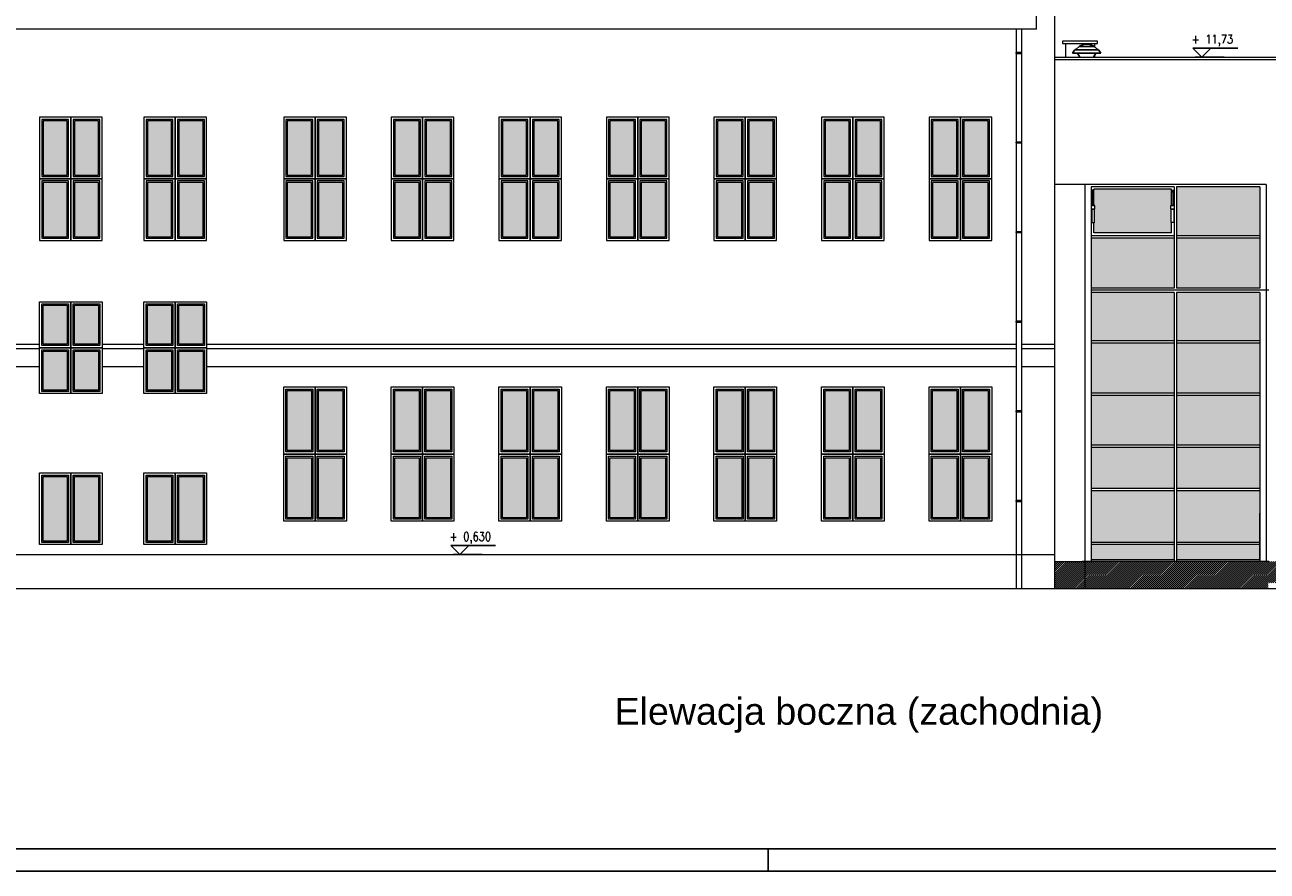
# Model space of a CAD drawing. Header units: millimetres. Extents: x 0 to 111311, y -48878 to -25280.
# Tile 118 of 244: x 89594 to 92366, y -48878 to -46989. Entities that reach past the tile are written whole.
import ezdxf
from ezdxf.enums import TextEntityAlignment as Align

# ---------------------------------------------------------------- set-up
doc = ezdxf.new("R2010")
doc.units = ezdxf.units.MM
for name, color, linetype, lineweight in [('A-Opis', 7, 'Continuous', 15), ('kreskowanie', 250, 'Continuous', 9), ('OPIS', 7, 'Continuous', 5)]:
    doc.layers.add(name, color=color, linetype=linetype, lineweight=lineweight)
doc.layers.add('e-cad_cienkie', color=1, linetype='Continuous')
doc.layers.add('e-cad_opisy', color=7, linetype='Continuous')
doc.styles.add('e-cad_1', font='simplex.shx', dxfattribs={"width": 0.8})
doc.styles.get("Standard").update_dxf_attribs({"font": 'arial.ttf'})

# ---------------------------------------------------------------- blocks, each defined once
blk = doc.blocks.new('e-cad_kota_3')
blk.add_line((-2, 2), (8, 2))
blk.add_lwpolyline([(-2, 2), (0, 0), (2, 2)])
at = {"style": 'e-cad_1', "width": 0.8}
blk.add_attdef('ZNAK', text='', height=2, dxfattribs=at).set_placement((-0.5, 3), align=Align.RIGHT)
blk.add_attdef('RZEDNA', (0.8, 3), '', height=2, dxfattribs=at)

msp = doc.modelspace()

# ---------------------------------------------------------------- hatches: boundary and pattern name
at = {"layer": 'A-Opis'}
h = msp.add_hatch(color=135, dxfattribs=at)
h.set_gradient(color1=(103, 145, 152), color2=(200, 215, 218), rotation=45, one_color=1, name='SPHERICAL')
h.paths.add_polyline_path([(89634.522, -47203.396), (89634.522, -47324.896), (89688.522, -47324.896), (89688.522, -47203.396)])
h.paths.add_polyline_path([(89704.522, -47203.396), (89704.522, -47324.896), (89758.522, -47324.896), (89758.522, -47203.396)])
h.paths.add_polyline_path([(89704.522, -47340.896), (89704.522, -47462.396), (89758.522, -47462.396), (89758.522, -47340.896)])
h.paths.add_polyline_path([(89634.522, -47340.896), (89634.522, -47462.396), (89688.522, -47462.396), (89688.522, -47340.896)])
h = msp.add_hatch(color=135, dxfattribs=at)
h.set_gradient(color1=(103, 145, 152), color2=(200, 215, 218), rotation=45, one_color=1, name='SPHERICAL')
h.paths.add_polyline_path([(89867.522, -47203.396), (89867.522, -47324.896), (89921.522, -47324.896), (89921.522, -47203.396)])
h.paths.add_polyline_path([(89937.522, -47203.396), (89937.522, -47324.896), (89991.522, -47324.896), (89991.522, -47203.396)])
h.paths.add_polyline_path([(89937.522, -47340.896), (89937.522, -47462.396), (89991.522, -47462.396), (89991.522, -47340.896)])
h.paths.add_polyline_path([(89867.522, -47340.896), (89867.522, -47462.396), (89921.522, -47462.396), (89921.522, -47340.896)])
h = msp.add_hatch(color=135, dxfattribs=at)
h.set_gradient(color1=(103, 145, 152), color2=(200, 215, 218), rotation=45, one_color=1, name='SPHERICAL')
h.paths.add_polyline_path([(90179.522, -47203.396), (90179.522, -47324.896), (90233.522, -47324.896), (90233.522, -47203.396)])
h.paths.add_polyline_path([(90249.522, -47203.396), (90249.522, -47324.896), (90303.522, -47324.896), (90303.522, -47203.396)])
h.paths.add_polyline_path([(90249.522, -47340.896), (90249.522, -47462.396), (90303.522, -47462.396), (90303.522, -47340.896)])
h.paths.add_polyline_path([(90179.522, -47340.896), (90179.522, -47462.396), (90233.522, -47462.396), (90233.522, -47340.896)])
h = msp.add_hatch(color=135, dxfattribs=at)
h.set_gradient(color1=(103, 145, 152), color2=(200, 215, 218), rotation=45, one_color=1, name='SPHERICAL')
h.paths.add_polyline_path([(90419.522, -47203.396), (90419.522, -47324.896), (90473.522, -47324.896), (90473.522, -47203.396)])
h.paths.add_polyline_path([(90489.522, -47203.396), (90489.522, -47324.896), (90543.522, -47324.896), (90543.522, -47203.396)])
h.paths.add_polyline_path([(90489.522, -47340.896), (90489.522, -47462.396), (90543.522, -47462.396), (90543.522, -47340.896)])
h.paths.add_polyline_path([(90419.522, -47340.896), (90419.522, -47462.396), (90473.522, -47462.396), (90473.522, -47340.896)])
h = msp.add_hatch(color=135, dxfattribs=at)
h.set_gradient(color1=(103, 145, 152), color2=(200, 215, 218), rotation=45, one_color=1, name='SPHERICAL')
h.paths.add_polyline_path([(90659.522, -47203.396), (90659.522, -47324.896), (90713.522, -47324.896), (90713.522, -47203.396)])
h.paths.add_polyline_path([(90729.522, -47203.396), (90729.522, -47324.896), (90783.522, -47324.896), (90783.522, -47203.396)])
h.paths.add_polyline_path([(90729.522, -47340.896), (90729.522, -47462.396), (90783.522, -47462.396), (90783.522, -47340.896)])
h.paths.add_polyline_path([(90659.522, -47340.896), (90659.522, -47462.396), (90713.522, -47462.396), (90713.522, -47340.896)])
h = msp.add_hatch(color=135, dxfattribs=at)
h.set_gradient(color1=(103, 145, 152), color2=(200, 215, 218), rotation=45, one_color=1, name='SPHERICAL')
h.paths.add_polyline_path([(90899.522, -47203.396), (90899.522, -47324.896), (90953.522, -47324.896), (90953.522, -47203.396)])
h.paths.add_polyline_path([(90969.522, -47203.396), (90969.522, -47324.896), (91023.522, -47324.896), (91023.522, -47203.396)])
h.paths.add_polyline_path([(90969.522, -47340.896), (90969.522, -47462.396), (91023.522, -47462.396), (91023.522, -47340.896)])
h.paths.add_polyline_path([(90899.522, -47340.896), (90899.522, -47462.396), (90953.522, -47462.396), (90953.522, -47340.896)])
h = msp.add_hatch(color=135, dxfattribs=at)
h.set_gradient(color1=(103, 145, 152), color2=(200, 215, 218), rotation=45, one_color=1, name='SPHERICAL')
h.paths.add_polyline_path([(91139.522, -47203.396), (91139.522, -47324.896), (91193.522, -47324.896), (91193.522, -47203.396)])
h.paths.add_polyline_path([(91209.522, -47203.396), (91209.522, -47324.896), (91263.522, -47324.896), (91263.522, -47203.396)])
h.paths.add_polyline_path([(91209.522, -47340.896), (91209.522, -47462.396), (91263.522, -47462.396), (91263.522, -47340.896)])
h.paths.add_polyline_path([(91139.522, -47340.896), (91139.522, -47462.396), (91193.522, -47462.396), (91193.522, -47340.896)])
h = msp.add_hatch(color=135, dxfattribs=at)
h.set_gradient(color1=(103, 145, 152), color2=(200, 215, 218), rotation=45, one_color=1, name='SPHERICAL')
h.paths.add_polyline_path([(91379.522, -47203.396), (91379.522, -47324.896), (91433.522, -47324.896), (91433.522, -47203.396)])
h.paths.add_polyline_path([(91449.522, -47203.396), (91449.522, -47324.896), (91503.522, -47324.896), (91503.522, -47203.396)])
h.paths.add_polyline_path([(91449.522, -47340.896), (91449.522, -47462.396), (91503.522, -47462.396), (91503.522, -47340.896)])
h.paths.add_polyline_path([(91379.522, -47340.896), (91379.522, -47462.396), (91433.522, -47462.396), (91433.522, -47340.896)])
h = msp.add_hatch(color=135, dxfattribs=at)
h.set_gradient(color1=(103, 145, 152), color2=(200, 215, 218), rotation=45, one_color=1, name='SPHERICAL')
h.paths.add_polyline_path([(91619.522, -47203.396), (91619.522, -47324.896), (91673.522, -47324.896), (91673.522, -47203.396)])
h.paths.add_polyline_path([(91689.522, -47203.396), (91689.522, -47324.896), (91743.522, -47324.896), (91743.522, -47203.396)])
h.paths.add_polyline_path([(91689.522, -47340.896), (91689.522, -47462.396), (91743.522, -47462.396), (91743.522, -47340.896)])
h.paths.add_polyline_path([(91619.522, -47340.896), (91619.522, -47462.396), (91673.522, -47462.396), (91673.522, -47340.896)])
h = msp.add_hatch(color=135, dxfattribs=at)
h.set_gradient(color1=(103, 145, 152), color2=(200, 215, 218), rotation=45, one_color=1, name='SPHERICAL')
h.paths.add_polyline_path([(92163.839, -48144.396), (92349.523, -48144.396), (92349.522, -48029.396), (92163.839, -48029.396)])
h.paths.add_polyline_path([(91973.523, -48144.396), (92158.839, -48144.396), (92158.839, -48029.396), (91973.523, -48029.396)])
h.paths.add_polyline_path([(91973.523, -47576.766), (92158.839, -47576.766), (92158.839, -47465.273), (91973.522, -47465.273)])
h.paths.add_polyline_path([(91973.523, -47811.278), (92158.839, -47811.278), (92158.839, -47699.785), (91973.523, -47699.785)])
h.paths.add_polyline_path([(91973.523, -47927.775), (91973.523, -47816.287), (92158.839, -47816.287), (92158.839, -47927.775)])
h.paths.add_polyline_path([(92163.839, -47927.775), (92349.523, -47927.775), (92349.522, -47816.287), (92163.839, -47816.287)])
h.paths.add_polyline_path([(92163.839, -47811.278), (92349.523, -47811.278), (92349.523, -47699.785), (92163.839, -47699.785)])
h.paths.add_polyline_path([(92163.839, -47576.766), (92349.523, -47576.766), (92349.523, -47563.76), (92349.523, -47465.273), (92163.839, -47465.273)])
h.paths.add_polyline_path([(92163.839, -47350.76), (92163.839, -47460.263), (92349.523, -47460.263), (92349.523, -47350.76)])
h.paths.add_polyline_path([(92163.839, -47586.785), (92163.839, -47694.775), (92349.523, -47694.775), (92349.523, -47586.785)])
h.paths.add_polyline_path([(91973.523, -47694.775), (91973.523, -47586.785), (92158.839, -47586.785), (92158.839, -47694.775)])
h.paths.add_polyline_path([(91973.523, -48024.396), (91973.523, -47932.785), (92158.839, -47932.785), (92158.839, -48024.396)])
h.paths.add_polyline_path([(92163.839, -48024.396), (92349.523, -48024.396), (92349.522, -47932.785), (92163.839, -47932.785)])
h.paths.add_polyline_path([(91981.525, -47392.484), (91981.525, -47400.484), (91980.525, -47400.484), (91980.525, -47430.484), (91979.525, -47430.484), (91979.525, -47453.966), (92152.839, -47453.966), (92152.839, -47430.438), (92151.839, -47430.438), (92151.839, -47400.438), (92150.839, -47400.438), (92150.839, -47392.438), (92152.839, -47392.438), (92152.839, -47362.438), (92152.839, -47358.438), (92152.839, -47355.899), (91979.525, -47355.899), (91979.525, -47358.484), (91979.525, -47362.484), (91979.525, -47392.484)])
h.paths.add_polyline_path([(92163.839, -48182.396), (92349.523, -48182.396), (92349.522, -48149.396), (92163.839, -48149.396)])
h.paths.add_polyline_path([(91973.523, -48182.396), (92158.839, -48182.396), (92158.839, -48149.396), (91973.523, -48149.396)])
h = msp.add_hatch(color=135, dxfattribs=at)
h.set_gradient(color1=(103, 145, 152), color2=(200, 215, 218), rotation=45, one_color=1, name='SPHERICAL')
h.paths.add_polyline_path([(89634.522, -47701.896), (89634.522, -47615.396), (89688.522, -47615.396), (89688.522, -47701.896)])
h.paths.add_polyline_path([(89704.522, -47701.896), (89704.522, -47615.396), (89758.522, -47615.396), (89758.522, -47701.896)])
h.paths.add_polyline_path([(89704.522, -47804.396), (89704.522, -47717.896), (89758.522, -47717.896), (89758.522, -47804.396)])
h.paths.add_polyline_path([(89634.522, -47804.396), (89634.522, -47717.896), (89688.522, -47717.896), (89688.522, -47804.396)])
h = msp.add_hatch(color=135, dxfattribs=at)
h.set_gradient(color1=(103, 145, 152), color2=(200, 215, 218), rotation=45, one_color=1, name='SPHERICAL')
h.paths.add_polyline_path([(89867.522, -47701.896), (89867.522, -47615.396), (89921.522, -47615.396), (89921.522, -47701.896)])
h.paths.add_polyline_path([(89937.522, -47701.896), (89937.522, -47615.396), (89991.522, -47615.396), (89991.522, -47701.896)])
h.paths.add_polyline_path([(89937.522, -47804.396), (89937.522, -47717.896), (89991.522, -47717.896), (89991.522, -47804.396)])
h.paths.add_polyline_path([(89867.522, -47804.396), (89867.522, -47717.896), (89921.522, -47717.896), (89921.522, -47804.396)])
h = msp.add_hatch(color=135, dxfattribs=at)
h.set_gradient(color1=(103, 145, 152), color2=(200, 215, 218), rotation=45, one_color=1, name='SPHERICAL')
h.paths.add_polyline_path([(90179.522, -47939.396), (90179.522, -47805.396), (90233.522, -47805.396), (90233.522, -47939.396)])
h.paths.add_polyline_path([(90249.522, -47939.396), (90249.522, -47805.396), (90303.522, -47805.396), (90303.522, -47939.396)])
h.paths.add_polyline_path([(90249.522, -48089.396), (90249.522, -47955.396), (90303.522, -47955.396), (90303.522, -48089.396)])
h.paths.add_polyline_path([(90179.522, -48089.396), (90179.522, -47955.396), (90233.522, -47955.396), (90233.522, -48089.396)])
h = msp.add_hatch(color=135, dxfattribs=at)
h.set_gradient(color1=(103, 145, 152), color2=(200, 215, 218), rotation=45, one_color=1, name='SPHERICAL')
h.paths.add_polyline_path([(90419.522, -47939.396), (90419.522, -47805.396), (90473.522, -47805.396), (90473.522, -47939.396)])
h.paths.add_polyline_path([(90489.522, -47939.396), (90489.522, -47805.396), (90543.522, -47805.396), (90543.522, -47939.396)])
h.paths.add_polyline_path([(90489.522, -48089.396), (90489.522, -47955.396), (90543.522, -47955.396), (90543.522, -48089.396)])
h.paths.add_polyline_path([(90419.522, -48089.396), (90419.522, -47955.396), (90473.522, -47955.396), (90473.522, -48089.396)])
h = msp.add_hatch(color=135, dxfattribs=at)
h.set_gradient(color1=(103, 145, 152), color2=(200, 215, 218), rotation=45, one_color=1, name='SPHERICAL')
h.paths.add_polyline_path([(90659.522, -47939.396), (90659.522, -47805.396), (90713.522, -47805.396), (90713.522, -47939.396)])
h.paths.add_polyline_path([(90729.522, -47939.396), (90729.522, -47805.396), (90783.522, -47805.396), (90783.522, -47939.396)])
h.paths.add_polyline_path([(90729.522, -48089.396), (90729.522, -47955.396), (90783.522, -47955.396), (90783.522, -48089.396)])
h.paths.add_polyline_path([(90659.522, -48089.396), (90659.522, -47955.396), (90713.522, -47955.396), (90713.522, -48089.396)])
h = msp.add_hatch(color=135, dxfattribs=at)
h.set_gradient(color1=(103, 145, 152), color2=(200, 215, 218), rotation=45, one_color=1, name='SPHERICAL')
h.paths.add_polyline_path([(90899.522, -47939.396), (90899.522, -47805.396), (90953.522, -47805.396), (90953.522, -47939.396)])
h.paths.add_polyline_path([(90969.522, -47939.396), (90969.522, -47805.396), (91023.522, -47805.396), (91023.522, -47939.396)])
h.paths.add_polyline_path([(90969.522, -48089.396), (90969.522, -47955.396), (91023.522, -47955.396), (91023.522, -48089.396)])
h.paths.add_polyline_path([(90899.522, -48089.396), (90899.522, -47955.396), (90953.522, -47955.396), (90953.522, -48089.396)])
h = msp.add_hatch(color=135, dxfattribs=at)
h.set_gradient(color1=(103, 145, 152), color2=(200, 215, 218), rotation=45, one_color=1, name='SPHERICAL')
h.paths.add_polyline_path([(91139.522, -47939.396), (91139.522, -47805.396), (91193.522, -47805.396), (91193.522, -47939.396)])
h.paths.add_polyline_path([(91209.522, -47939.396), (91209.522, -47805.396), (91263.522, -47805.396), (91263.522, -47939.396)])
h.paths.add_polyline_path([(91209.522, -48089.396), (91209.522, -47955.396), (91263.522, -47955.396), (91263.522, -48089.396)])
h.paths.add_polyline_path([(91139.522, -48089.396), (91139.522, -47955.396), (91193.522, -47955.396), (91193.522, -48089.396)])
h = msp.add_hatch(color=135, dxfattribs=at)
h.set_gradient(color1=(103, 145, 152), color2=(200, 215, 218), rotation=45, one_color=1, name='SPHERICAL')
h.paths.add_polyline_path([(91379.522, -47939.396), (91379.522, -47805.396), (91433.522, -47805.396), (91433.522, -47939.396)])
h.paths.add_polyline_path([(91449.522, -47939.396), (91449.522, -47805.396), (91503.522, -47805.396), (91503.522, -47939.396)])
h.paths.add_polyline_path([(91449.522, -48089.396), (91449.522, -47955.396), (91503.522, -47955.396), (91503.522, -48089.396)])
h.paths.add_polyline_path([(91379.522, -48089.396), (91379.522, -47955.396), (91433.522, -47955.396), (91433.522, -48089.396)])
h = msp.add_hatch(color=135, dxfattribs=at)
h.set_gradient(color1=(103, 145, 152), color2=(200, 215, 218), rotation=45, one_color=1, name='SPHERICAL')
h.paths.add_polyline_path([(91619.522, -47939.396), (91619.522, -47805.396), (91673.522, -47805.396), (91673.522, -47939.396)])
h.paths.add_polyline_path([(91689.522, -47939.396), (91689.522, -47805.396), (91743.522, -47805.396), (91743.522, -47939.396)])
h.paths.add_polyline_path([(91689.522, -48089.396), (91689.522, -47955.396), (91743.522, -47955.396), (91743.522, -48089.396)])
h.paths.add_polyline_path([(91619.522, -48089.396), (91619.522, -47955.396), (91673.522, -47955.396), (91673.522, -48089.396)])
h = msp.add_hatch(color=135, dxfattribs=at)
h.set_gradient(color1=(103, 145, 152), color2=(200, 215, 218), rotation=45, one_color=1, name='SPHERICAL')
h.paths.add_polyline_path([(89704.522, -48141.396), (89704.522, -47997.396), (89758.522, -47997.396), (89758.522, -48141.396)])
h.paths.add_polyline_path([(89634.522, -47997.396), (89634.522, -48141.396), (89688.522, -48141.396), (89688.522, -47997.396)])
h = msp.add_hatch(color=135, dxfattribs=at)
h.set_gradient(color1=(103, 145, 152), color2=(200, 215, 218), rotation=45, one_color=1, name='SPHERICAL')
h.paths.add_polyline_path([(89937.522, -48141.396), (89937.522, -47997.396), (89991.522, -47997.396), (89991.522, -48141.396)])
h.paths.add_polyline_path([(89867.522, -47997.396), (89867.522, -48141.396), (89921.522, -48141.396), (89921.522, -47997.396)])
at = {"layer": 'kreskowanie', "ltscale": 50}
h = msp.add_hatch(dxfattribs=at)
h.set_pattern_fill('ANSI31', color=256, angle=180)
h.set_pattern_definition([(225, (-75.726, 0), (2.24506403, -2.24506403), [])])
h.paths.add_polyline_path([(94336.022, -48247.396), (94336.022, -48187.396), (94059.495, -48187.396), (93827.022, -48187.396), (93827.022, -48247.396)])
h.paths.add_polyline_path([(93768.022, -48247.396), (93768.022, -48187.396), (93259.022, -48187.396), (93259.022, -48247.396)])
h.paths.add_polyline_path([(94904.022, -48247.396), (94904.022, -48187.396), (94395.022, -48187.396), (94395.022, -48247.396)])
h.paths.add_polyline_path([(93200.022, -48247.396), (93200.022, -48187.396), (92705.973, -48187.396), (92705.973, -48247.396)])
h.paths.add_polyline_path([(92368.522, -48247.396), (92368.522, -48234.396), (92398.522, -48234.396), (92398.522, -48187.396), (92369.523, -48187.396), (91953.522, -48187.396), (91953.522, -48247.396)])
h.paths.add_polyline_path([(95161.772, -48247.396), (95161.772, -48234.396), (95191.772, -48234.396), (95191.772, -48187.396), (94963.022, -48187.396), (94963.022, -48247.396)])
h.paths.add_polyline_path([(95371.772, -48247.396), (95371.772, -48234.396), (95391.772, -48214.396), (95351.772, -48214.396), (95371.772, -48234.396), (95341.772, -48234.396), (95341.772, -48187.396), (95457.022, -48187.396), (95457.022, -48247.396)])
h.paths.add_polyline_path([(95362.01, -48200.587), (95362.01, -48229.158), (95385.248, -48229.158), (95385.248, -48200.587)], flags=24)
h.paths.add_polyline_path([(95545.823, -48247.396), (95545.823, -48187.396), (95457.022, -48187.396), (95457.022, -48247.396)])
h.paths.add_polyline_path([(92705.973, -48247.396), (92705.973, -48187.396), (92628.022, -48187.396), (92628.022, -48234.396), (92641.022, -48234.396), (92641.022, -48247.396)])
h.paths.add_polyline_path([(91953.522, -48247.396), (91953.522, -48187.396), (91892.522, -48187.396), (91892.522, -48247.396)])
h.paths.add_polyline_path([(93259.022, -48247.396), (93259.022, -48187.396), (93200.022, -48187.396), (93200.022, -48247.396)])
h.paths.add_polyline_path([(94395.022, -48247.396), (94395.022, -48187.396), (94336.022, -48187.396), (94336.022, -48247.396)])
h.paths.add_polyline_path([(93827.022, -48247.396), (93827.022, -48187.396), (93768.022, -48187.396), (93768.022, -48247.396)])
h.paths.add_polyline_path([(94963.022, -48247.396), (94963.022, -48187.396), (94904.022, -48187.396), (94904.022, -48247.396)])
h.paths.add_polyline_path([(95373.82, -48174.634), (95373.82, -48210.349), (95449.725, -48210.349), (95449.725, -48174.634)], flags=24)

# ---------------------------------------------------------------- linework, layer by layer
for p, q in [((91946.199, -47037.915), (91939.5, -47043.748)), ((91946.82, -47037.471), (91979.717, -47037.438)), ((91979.698, -47037.432), (91979.717, -47037.438)), ((91980.338, -47037.881), (91987.049, -47043.7)), ((91980.522, -47037.985), (91987.067, -47043.685)), ((91931.7, -47052.616), (91936.167, -47046.223)), ((91931.7, -47052.616), (91994.867, -47052.552)), ((91936.865, -47045.458), (91989.688, -47045.405)), ((91942.657, -47052.656), (91942.746, -47052.605)), ((91947.716, -47061.396), (91942.657, -47052.656)), ((91951.78, -47052.596), (91974.787, -47052.572)), ((91978.851, -47061.396), (91983.91, -47052.614)), ((91989.702, -47045.394), (91980.522, -47045.385)), ((91994.867, -47052.552), (91980.522, -47052.538)), ((91980.522, -47058.446), (91983.91, -47052.592)), ((91981.695, -47056.459), (91983.91, -47052.614)), ((91981.784, -47056.51), (91983.998, -47052.665)), ((91983.91, -47052.592), (91983.821, -47052.541)), ((91983.91, -47052.614), (91983.821, -47052.563)), ((91983.998, -47052.665), (91983.91, -47052.614)), ((91994.867, -47052.552), (91990.388, -47046.168)), ((91994.867, -47052.552), (91990.4, -47046.159))]:
    msp.add_line(p, q)
for centre, radius, start, end in [((91948.817, -47040.922), 3.987, 109.08623, 131.048866), ((91945.016, -47029.935), 7.639, 289.08623, 301.060388), ((91963.273, -47060.247), 27.747, 59.055276, 121.060388), ((91981.04, -47030.706), 6.726, 238.648199, 252.547739), ((91977.726, -47040.892), 3.987, 49.066798, 71.029434), ((91939.435, -47048.506), 3.987, 115.207165, 145.057832), ((91934.484, -47037.988), 7.639, 295.207165, 311.048866), ((91992.054, -47037.929), 7.639, 229.066798, 244.908498), ((91992.083, -47037.924), 7.639, 228.951134, 244.792835), ((91987.124, -47048.458), 3.987, 35.057832, 64.908498), ((91987.132, -47048.443), 3.987, 34.942168, 64.792835)]:
    msp.add_arc(centre, radius, start, end)
at = {"layer": 'e-cad_cienkie', "ltscale": 4}
for p, q in [((92205.304, -47061.396), (92270.304, -47061.396)), ((90549.392, -48171.396), (90614.392, -48171.396))]:
    msp.add_line(p, q, dxfattribs=at)
at = {"layer": 'e-cad_opisy', "ltscale": 2}
for points in [[(86652.656, -48878.235), (96652.656, -48878.235), (96652.656, -45908.235), (86902.656, -45908.235), (86902.656, -45908.235), (86652.656, -45908.235), (86652.656, -48878.235)], [(86952.656, -48828.235), (96602.656, -48828.235), (96602.656, -45958.235), (86952.656, -45958.235), (86952.656, -48828.235)], [(91252.656, -48878.235), (91252.656, -48828.235)]]:
    msp.add_lwpolyline(points, dxfattribs=at)
at = {"layer": 'OPIS'}
for p, q in [((91851.022, -46998.957), (91851.022, -46889.925)), ((91892.522, -48247.396), (91892.522, -46889.925)), ((91851.022, -46998.957), (89305.748, -46998.957)), ((91805.952, -46998.957), (91805.966, -47029.595)), ((91817.939, -46998.957), (91817.939, -47023.754)), ((91805.972, -47029.6), (91806.271, -48247.396)), ((91817.939, -47023.754), (91817.939, -48247.396)), ((91980.522, -47031.186), (91980.522, -47038.04)), ((91892.522, -47061.396), (92645.322, -47061.396)), ((91892.522, -47066.396), (92645.322, -47066.396)), ((91980.522, -47058.446), (91980.522, -47061.396)), ((92363.522, -47345.76), (91892.522, -47345.76)), ((91959.522, -47345.76), (91959.522, -48247.396)), ((92363.522, -47345.76), (92363.522, -48187.396)), ((91973.522, -47350.76), (91973.522, -47456.868)), ((92158.839, -47350.76), (91973.522, -47350.76)), ((91979.525, -47392.484), (91979.525, -47355.899)), ((92152.839, -47355.899), (91979.525, -47355.899)), ((92152.839, -47392.438), (92152.839, -47355.899)), ((92158.839, -47350.76), (92158.839, -47576.766)), ((92163.839, -47350.76), (92163.839, -47576.766)), ((92349.523, -47350.76), (92163.839, -47350.76)), ((92349.523, -47350.76), (92349.523, -47564.882)), ((91973.522, -47456.868), (91973.523, -47576.766)), ((91979.525, -47453.966), (91979.525, -47430.484)), ((92152.839, -47453.966), (91979.525, -47453.966)), ((92152.839, -47453.966), (91979.525, -47453.966)), ((92152.839, -47453.966), (92152.839, -47430.438)), ((92158.839, -47460.263), (91973.522, -47460.263)), ((92158.839, -47465.273), (91973.522, -47465.273)), ((92349.523, -47460.263), (92163.839, -47460.263)), ((92349.523, -47465.273), (92163.839, -47465.273)), ((92349.523, -47563.76), (92349.523, -47576.766)), ((92158.839, -47586.785), (91973.522, -47586.785)), ((92158.839, -47576.766), (91973.523, -47576.766)), ((92158.839, -47581.775), (91973.523, -47581.775)), ((92347.972, -47581.775), (91973.523, -47581.775)), ((91973.523, -47586.785), (91973.523, -48187.396)), ((92158.839, -47586.785), (92158.839, -48187.396)), ((92349.523, -47576.766), (92163.839, -47576.766)), ((92163.839, -47586.785), (92163.839, -48187.396)), ((92349.523, -47586.785), (92163.839, -47586.785)), ((92354.523, -47581.775), (92223.722, -47581.775)), ((92369.523, -47581.775), (92223.722, -47581.775)), ((92349.523, -47586.785), (92227.839, -47586.785)), ((92349.523, -47586.785), (92349.523, -48187.396)), ((89534.522, -47701.896), (89626.522, -47701.896)), ((89766.522, -47701.896), (89859.522, -47701.896)), ((89999.522, -47701.896), (91806.139, -47701.896)), ((91817.939, -47701.896), (91892.522, -47701.896)), ((92158.839, -47694.775), (91973.522, -47694.775)), ((92158.839, -47699.785), (91973.522, -47699.785)), ((92349.522, -47694.775), (92163.839, -47694.775)), ((92349.523, -47699.785), (92163.839, -47699.785)), ((89534.522, -47711.896), (89626.522, -47711.896)), ((89766.522, -47711.896), (89859.522, -47711.896)), ((89999.522, -47711.896), (91806.139, -47711.896)), ((91817.939, -47711.896), (91892.522, -47711.896)), ((89534.522, -47751.896), (89626.522, -47751.896)), ((89766.522, -47751.896), (89859.522, -47751.896)), ((89999.522, -47751.896), (91806.149, -47751.896)), ((91817.939, -47751.896), (91892.522, -47751.896)), ((92158.839, -47811.278), (91973.522, -47811.278)), ((92158.839, -47816.287), (91973.522, -47816.287)), ((92349.522, -47811.278), (92163.839, -47811.278)), ((92349.522, -47816.287), (92163.839, -47816.287)), ((92158.839, -47927.775), (91973.522, -47927.775)), ((92349.522, -47927.775), (92163.839, -47927.775)), ((92158.839, -47932.785), (91973.522, -47932.785)), ((92349.522, -47932.785), (92163.839, -47932.785)), ((92158.839, -48024.396), (91973.522, -48024.396)), ((92158.839, -48029.396), (91973.522, -48029.396)), ((92349.522, -48024.396), (92163.839, -48024.396)), ((92349.522, -48029.396), (92163.839, -48029.396)), ((92158.839, -48144.396), (91973.522, -48144.396)), ((92158.839, -48149.396), (91973.522, -48149.396)), ((92349.522, -48144.396), (92163.839, -48144.396)), ((92349.522, -48149.396), (92163.839, -48149.396)), ((89260.536, -48171.396), (91881.978, -48171.396)), ((91817.939, -48171.396), (91892.522, -48171.396)), ((91892.522, -48187.396), (91973.522, -48187.396)), ((92369.523, -48187.396), (91953.522, -48187.396)), ((92158.839, -48187.396), (91973.522, -48187.396)), ((86899.821, -48247.396), (95638.022, -48247.396))]:
    msp.add_line(p, q, dxfattribs=at)
for points in [[(91909.522, -47031.186), (91987.522, -47031.186), (91987.522, -47026.186), (91909.522, -47026.186)], [(91818.439, -47051.042), (91805.439, -47051.042), (91805.439, -47053.042), (91818.439, -47053.042)], [(89696.522, -47195.396), (89626.522, -47195.396), (89626.522, -47332.896), (89696.522, -47332.896)], [(89691.522, -47200.396), (89631.522, -47200.396), (89631.522, -47327.896), (89691.522, -47327.896)], [(89688.522, -47203.396), (89634.522, -47203.396), (89634.522, -47324.896), (89688.522, -47324.896)], [(89766.522, -47195.396), (89696.522, -47195.396), (89696.522, -47332.896), (89766.522, -47332.896)], [(89761.522, -47200.396), (89701.522, -47200.396), (89701.522, -47327.896), (89761.522, -47327.896)], [(89758.522, -47203.396), (89704.522, -47203.396), (89704.522, -47324.896), (89758.522, -47324.896)], [(89929.522, -47195.396), (89859.522, -47195.396), (89859.522, -47332.896), (89929.522, -47332.896)], [(89924.522, -47200.396), (89864.522, -47200.396), (89864.522, -47327.896), (89924.522, -47327.896)], [(89921.522, -47203.396), (89867.522, -47203.396), (89867.522, -47324.896), (89921.522, -47324.896)], [(89999.522, -47195.396), (89929.522, -47195.396), (89929.522, -47332.896), (89999.522, -47332.896)], [(89994.522, -47200.396), (89934.522, -47200.396), (89934.522, -47327.896), (89994.522, -47327.896)], [(89991.522, -47203.396), (89937.522, -47203.396), (89937.522, -47324.896), (89991.522, -47324.896)], [(90241.522, -47195.396), (90171.522, -47195.396), (90171.522, -47332.896), (90241.522, -47332.896)], [(90236.522, -47200.396), (90176.522, -47200.396), (90176.522, -47327.896), (90236.522, -47327.896)], [(90233.522, -47203.396), (90179.522, -47203.396), (90179.522, -47324.896), (90233.522, -47324.896)], [(90311.522, -47195.396), (90241.522, -47195.396), (90241.522, -47332.896), (90311.522, -47332.896)], [(90306.522, -47200.396), (90246.522, -47200.396), (90246.522, -47327.896), (90306.522, -47327.896)], [(90303.522, -47203.396), (90249.522, -47203.396), (90249.522, -47324.896), (90303.522, -47324.896)], [(90481.522, -47195.396), (90411.522, -47195.396), (90411.522, -47332.896), (90481.522, -47332.896)], [(90476.522, -47200.396), (90416.522, -47200.396), (90416.522, -47327.896), (90476.522, -47327.896)], [(90473.522, -47203.396), (90419.522, -47203.396), (90419.522, -47324.896), (90473.522, -47324.896)], [(90551.522, -47195.396), (90481.522, -47195.396), (90481.522, -47332.896), (90551.522, -47332.896)], [(90546.522, -47200.396), (90486.522, -47200.396), (90486.522, -47327.896), (90546.522, -47327.896)], [(90543.522, -47203.396), (90489.522, -47203.396), (90489.522, -47324.896), (90543.522, -47324.896)], [(90721.522, -47195.396), (90651.522, -47195.396), (90651.522, -47332.896), (90721.522, -47332.896)], [(90716.522, -47200.396), (90656.522, -47200.396), (90656.522, -47327.896), (90716.522, -47327.896)], [(90713.522, -47203.396), (90659.522, -47203.396), (90659.522, -47324.896), (90713.522, -47324.896)], [(90791.522, -47195.396), (90721.522, -47195.396), (90721.522, -47332.896), (90791.522, -47332.896)], [(90786.522, -47200.396), (90726.522, -47200.396), (90726.522, -47327.896), (90786.522, -47327.896)], [(90783.522, -47203.396), (90729.522, -47203.396), (90729.522, -47324.896), (90783.522, -47324.896)], [(90961.522, -47195.396), (90891.522, -47195.396), (90891.522, -47332.896), (90961.522, -47332.896)], [(90956.522, -47200.396), (90896.522, -47200.396), (90896.522, -47327.896), (90956.522, -47327.896)], [(90953.522, -47203.396), (90899.522, -47203.396), (90899.522, -47324.896), (90953.522, -47324.896)], [(91031.522, -47195.396), (90961.522, -47195.396), (90961.522, -47332.896), (91031.522, -47332.896)], [(91026.522, -47200.396), (90966.522, -47200.396), (90966.522, -47327.896), (91026.522, -47327.896)], [(91023.522, -47203.396), (90969.522, -47203.396), (90969.522, -47324.896), (91023.522, -47324.896)], [(91201.522, -47195.396), (91131.522, -47195.396), (91131.522, -47332.896), (91201.522, -47332.896)], [(91196.522, -47200.396), (91136.522, -47200.396), (91136.522, -47327.896), (91196.522, -47327.896)], [(91193.522, -47203.396), (91139.522, -47203.396), (91139.522, -47324.896), (91193.522, -47324.896)], [(91271.522, -47195.396), (91201.522, -47195.396), (91201.522, -47332.896), (91271.522, -47332.896)], [(91266.522, -47200.396), (91206.522, -47200.396), (91206.522, -47327.896), (91266.522, -47327.896)], [(91263.522, -47203.396), (91209.522, -47203.396), (91209.522, -47324.896), (91263.522, -47324.896)], [(91441.522, -47195.396), (91371.522, -47195.396), (91371.522, -47332.896), (91441.522, -47332.896)], [(91436.522, -47200.396), (91376.522, -47200.396), (91376.522, -47327.896), (91436.522, -47327.896)], [(91433.522, -47203.396), (91379.522, -47203.396), (91379.522, -47324.896), (91433.522, -47324.896)], [(91511.522, -47195.396), (91441.522, -47195.396), (91441.522, -47332.896), (91511.522, -47332.896)], [(91506.522, -47200.396), (91446.522, -47200.396), (91446.522, -47327.896), (91506.522, -47327.896)], [(91503.522, -47203.396), (91449.522, -47203.396), (91449.522, -47324.896), (91503.522, -47324.896)], [(91681.522, -47195.396), (91611.522, -47195.396), (91611.522, -47332.896), (91681.522, -47332.896)], [(91676.522, -47200.396), (91616.522, -47200.396), (91616.522, -47327.896), (91676.522, -47327.896)], [(91673.522, -47203.396), (91619.522, -47203.396), (91619.522, -47324.896), (91673.522, -47324.896)], [(91751.522, -47195.396), (91681.522, -47195.396), (91681.522, -47332.896), (91751.522, -47332.896)], [(91746.522, -47200.396), (91686.522, -47200.396), (91686.522, -47327.896), (91746.522, -47327.896)], [(91743.522, -47203.396), (91689.522, -47203.396), (91689.522, -47324.896), (91743.522, -47324.896)], [(91818.439, -47251.042), (91805.439, -47251.042), (91805.439, -47253.042), (91818.439, -47253.042)], [(89696.522, -47332.896), (89626.522, -47332.896), (89626.522, -47470.396), (89696.522, -47470.396)], [(89691.522, -47337.896), (89631.522, -47337.896), (89631.522, -47465.396), (89691.522, -47465.396)], [(89688.522, -47340.896), (89634.522, -47340.896), (89634.522, -47462.396), (89688.522, -47462.396)], [(89766.522, -47332.896), (89696.522, -47332.896), (89696.522, -47470.396), (89766.522, -47470.396)], [(89761.522, -47337.896), (89701.522, -47337.896), (89701.522, -47465.396), (89761.522, -47465.396)], [(89758.522, -47340.896), (89704.522, -47340.896), (89704.522, -47462.396), (89758.522, -47462.396)], [(89929.522, -47332.896), (89859.522, -47332.896), (89859.522, -47470.396), (89929.522, -47470.396)], [(89924.522, -47337.896), (89864.522, -47337.896), (89864.522, -47465.396), (89924.522, -47465.396)], [(89921.522, -47340.896), (89867.522, -47340.896), (89867.522, -47462.396), (89921.522, -47462.396)], [(89999.522, -47332.896), (89929.522, -47332.896), (89929.522, -47470.396), (89999.522, -47470.396)], [(89994.522, -47337.896), (89934.522, -47337.896), (89934.522, -47465.396), (89994.522, -47465.396)], [(89991.522, -47340.896), (89937.522, -47340.896), (89937.522, -47462.396), (89991.522, -47462.396)], [(90241.522, -47332.896), (90171.522, -47332.896), (90171.522, -47470.396), (90241.522, -47470.396)], [(90236.522, -47337.896), (90176.522, -47337.896), (90176.522, -47465.396), (90236.522, -47465.396)], [(90233.522, -47340.896), (90179.522, -47340.896), (90179.522, -47462.396), (90233.522, -47462.396)], [(90311.522, -47332.896), (90241.522, -47332.896), (90241.522, -47470.396), (90311.522, -47470.396)], [(90306.522, -47337.896), (90246.522, -47337.896), (90246.522, -47465.396), (90306.522, -47465.396)], [(90303.522, -47340.896), (90249.522, -47340.896), (90249.522, -47462.396), (90303.522, -47462.396)], [(90481.522, -47332.896), (90411.522, -47332.896), (90411.522, -47470.396), (90481.522, -47470.396)], [(90476.522, -47337.896), (90416.522, -47337.896), (90416.522, -47465.396), (90476.522, -47465.396)], [(90473.522, -47340.896), (90419.522, -47340.896), (90419.522, -47462.396), (90473.522, -47462.396)], [(90551.522, -47332.896), (90481.522, -47332.896), (90481.522, -47470.396), (90551.522, -47470.396)], [(90546.522, -47337.896), (90486.522, -47337.896), (90486.522, -47465.396), (90546.522, -47465.396)], [(90543.522, -47340.896), (90489.522, -47340.896), (90489.522, -47462.396), (90543.522, -47462.396)], [(90721.522, -47332.896), (90651.522, -47332.896), (90651.522, -47470.396), (90721.522, -47470.396)], [(90716.522, -47337.896), (90656.522, -47337.896), (90656.522, -47465.396), (90716.522, -47465.396)], [(90713.522, -47340.896), (90659.522, -47340.896), (90659.522, -47462.396), (90713.522, -47462.396)], [(90791.522, -47332.896), (90721.522, -47332.896), (90721.522, -47470.396), (90791.522, -47470.396)], [(90786.522, -47337.896), (90726.522, -47337.896), (90726.522, -47465.396), (90786.522, -47465.396)], [(90783.522, -47340.896), (90729.522, -47340.896), (90729.522, -47462.396), (90783.522, -47462.396)], [(90961.522, -47332.896), (90891.522, -47332.896), (90891.522, -47470.396), (90961.522, -47470.396)], [(90956.522, -47337.896), (90896.522, -47337.896), (90896.522, -47465.396), (90956.522, -47465.396)], [(90953.522, -47340.896), (90899.522, -47340.896), (90899.522, -47462.396), (90953.522, -47462.396)], [(91031.522, -47332.896), (90961.522, -47332.896), (90961.522, -47470.396), (91031.522, -47470.396)], [(91026.522, -47337.896), (90966.522, -47337.896), (90966.522, -47465.396), (91026.522, -47465.396)], [(91023.522, -47340.896), (90969.522, -47340.896), (90969.522, -47462.396), (91023.522, -47462.396)], [(91201.522, -47332.896), (91131.522, -47332.896), (91131.522, -47470.396), (91201.522, -47470.396)], [(91196.522, -47337.896), (91136.522, -47337.896), (91136.522, -47465.396), (91196.522, -47465.396)], [(91193.522, -47340.896), (91139.522, -47340.896), (91139.522, -47462.396), (91193.522, -47462.396)], [(91271.522, -47332.896), (91201.522, -47332.896), (91201.522, -47470.396), (91271.522, -47470.396)], [(91266.522, -47337.896), (91206.522, -47337.896), (91206.522, -47465.396), (91266.522, -47465.396)], [(91263.522, -47340.896), (91209.522, -47340.896), (91209.522, -47462.396), (91263.522, -47462.396)], [(91441.522, -47332.896), (91371.522, -47332.896), (91371.522, -47470.396), (91441.522, -47470.396)], [(91436.522, -47337.896), (91376.522, -47337.896), (91376.522, -47465.396), (91436.522, -47465.396)], [(91433.522, -47340.896), (91379.522, -47340.896), (91379.522, -47462.396), (91433.522, -47462.396)], [(91511.522, -47332.896), (91441.522, -47332.896), (91441.522, -47470.396), (91511.522, -47470.396)], [(91506.522, -47337.896), (91446.522, -47337.896), (91446.522, -47465.396), (91506.522, -47465.396)], [(91503.522, -47340.896), (91449.522, -47340.896), (91449.522, -47462.396), (91503.522, -47462.396)], [(91681.522, -47332.896), (91611.522, -47332.896), (91611.522, -47470.396), (91681.522, -47470.396)], [(91676.522, -47337.896), (91616.522, -47337.896), (91616.522, -47465.396), (91676.522, -47465.396)], [(91673.522, -47340.896), (91619.522, -47340.896), (91619.522, -47462.396), (91673.522, -47462.396)], [(91751.522, -47332.896), (91681.522, -47332.896), (91681.522, -47470.396), (91751.522, -47470.396)], [(91746.522, -47337.896), (91686.522, -47337.896), (91686.522, -47465.396), (91746.522, -47465.396)], [(91743.522, -47340.896), (91689.522, -47340.896), (91689.522, -47462.396), (91743.522, -47462.396)], [(91975.525, -47362.484), (91979.525, -47362.484), (91979.525, -47358.484), (91975.525, -47358.484)], [(91979.025, -47392.484), (91979.025, -47362.484), (91976.025, -47362.484), (91976.025, -47392.484)], [(92156.839, -47362.438), (92152.839, -47362.438), (92152.839, -47358.438), (92156.839, -47358.438)], [(92153.339, -47392.438), (92153.339, -47362.438), (92156.339, -47362.438), (92156.339, -47392.438)], [(91973.525, -47400.484), (91981.525, -47400.484), (91981.525, -47392.484), (91973.525, -47392.484)], [(91974.525, -47430.484), (91980.525, -47430.484), (91980.525, -47400.484), (91974.525, -47400.484)], [(92158.839, -47400.438), (92150.839, -47400.438), (92150.839, -47392.438), (92158.839, -47392.438)], [(92157.839, -47430.438), (92151.839, -47430.438), (92151.839, -47400.438), (92157.839, -47400.438)], [(91818.439, -47451.042), (91805.439, -47451.042), (91805.439, -47453.042), (91818.439, -47453.042)], [(89626.522, -47607.396), (89696.522, -47607.396), (89696.522, -47709.896), (89626.522, -47709.896)], [(89631.522, -47612.396), (89691.522, -47612.396), (89691.522, -47704.896), (89631.522, -47704.896)], [(89634.522, -47615.396), (89688.522, -47615.396), (89688.522, -47701.896), (89634.522, -47701.896)], [(89696.522, -47607.396), (89766.522, -47607.396), (89766.522, -47709.896), (89696.522, -47709.896)], [(89701.522, -47612.396), (89761.522, -47612.396), (89761.522, -47704.896), (89701.522, -47704.896)], [(89704.522, -47615.396), (89758.522, -47615.396), (89758.522, -47701.896), (89704.522, -47701.896)], [(89859.522, -47607.396), (89929.522, -47607.396), (89929.522, -47709.896), (89859.522, -47709.896)], [(89864.522, -47612.396), (89924.522, -47612.396), (89924.522, -47704.896), (89864.522, -47704.896)], [(89867.522, -47615.396), (89921.522, -47615.396), (89921.522, -47701.896), (89867.522, -47701.896)], [(89929.522, -47607.396), (89999.522, -47607.396), (89999.522, -47709.896), (89929.522, -47709.896)], [(89934.522, -47612.396), (89994.522, -47612.396), (89994.522, -47704.896), (89934.522, -47704.896)], [(89937.522, -47615.396), (89991.522, -47615.396), (89991.522, -47701.896), (89937.522, -47701.896)], [(91818.439, -47651.042), (91805.439, -47651.042), (91805.439, -47653.042), (91818.439, -47653.042)], [(89626.522, -47709.896), (89696.522, -47709.896), (89696.522, -47812.396), (89626.522, -47812.396)], [(89631.522, -47714.896), (89691.522, -47714.896), (89691.522, -47807.396), (89631.522, -47807.396)], [(89634.522, -47717.896), (89688.522, -47717.896), (89688.522, -47804.396), (89634.522, -47804.396)], [(89696.522, -47709.896), (89766.522, -47709.896), (89766.522, -47812.396), (89696.522, -47812.396)], [(89701.522, -47714.896), (89761.522, -47714.896), (89761.522, -47807.396), (89701.522, -47807.396)], [(89704.522, -47717.896), (89758.522, -47717.896), (89758.522, -47804.396), (89704.522, -47804.396)], [(89859.522, -47709.896), (89929.522, -47709.896), (89929.522, -47812.396), (89859.522, -47812.396)], [(89864.522, -47714.896), (89924.522, -47714.896), (89924.522, -47807.396), (89864.522, -47807.396)], [(89867.522, -47717.896), (89921.522, -47717.896), (89921.522, -47804.396), (89867.522, -47804.396)], [(89929.522, -47709.896), (89999.522, -47709.896), (89999.522, -47812.396), (89929.522, -47812.396)], [(89934.522, -47714.896), (89994.522, -47714.896), (89994.522, -47807.396), (89934.522, -47807.396)], [(89937.522, -47717.896), (89991.522, -47717.896), (89991.522, -47804.396), (89937.522, -47804.396)], [(90171.522, -47797.396), (90241.522, -47797.396), (90241.522, -47947.396), (90171.522, -47947.396)], [(90176.522, -47802.396), (90236.522, -47802.396), (90236.522, -47942.396), (90176.522, -47942.396)], [(90179.522, -47805.396), (90233.522, -47805.396), (90233.522, -47939.396), (90179.522, -47939.396)], [(90241.522, -47797.396), (90311.522, -47797.396), (90311.522, -47947.396), (90241.522, -47947.396)], [(90246.522, -47802.396), (90306.522, -47802.396), (90306.522, -47942.396), (90246.522, -47942.396)], [(90249.522, -47805.396), (90303.522, -47805.396), (90303.522, -47939.396), (90249.522, -47939.396)], [(90411.522, -47797.396), (90481.522, -47797.396), (90481.522, -47947.396), (90411.522, -47947.396)], [(90416.522, -47802.396), (90476.522, -47802.396), (90476.522, -47942.396), (90416.522, -47942.396)], [(90419.522, -47805.396), (90473.522, -47805.396), (90473.522, -47939.396), (90419.522, -47939.396)], [(90481.522, -47797.396), (90551.522, -47797.396), (90551.522, -47947.396), (90481.522, -47947.396)], [(90486.522, -47802.396), (90546.522, -47802.396), (90546.522, -47942.396), (90486.522, -47942.396)], [(90489.522, -47805.396), (90543.522, -47805.396), (90543.522, -47939.396), (90489.522, -47939.396)], [(90651.522, -47797.396), (90721.522, -47797.396), (90721.522, -47947.396), (90651.522, -47947.396)], [(90656.522, -47802.396), (90716.522, -47802.396), (90716.522, -47942.396), (90656.522, -47942.396)], [(90659.522, -47805.396), (90713.522, -47805.396), (90713.522, -47939.396), (90659.522, -47939.396)], [(90721.522, -47797.396), (90791.522, -47797.396), (90791.522, -47947.396), (90721.522, -47947.396)], [(90726.522, -47802.396), (90786.522, -47802.396), (90786.522, -47942.396), (90726.522, -47942.396)], [(90729.522, -47805.396), (90783.522, -47805.396), (90783.522, -47939.396), (90729.522, -47939.396)], [(90891.522, -47797.396), (90961.522, -47797.396), (90961.522, -47947.396), (90891.522, -47947.396)], [(90896.522, -47802.396), (90956.522, -47802.396), (90956.522, -47942.396), (90896.522, -47942.396)], [(90899.522, -47805.396), (90953.522, -47805.396), (90953.522, -47939.396), (90899.522, -47939.396)], [(90961.522, -47797.396), (91031.522, -47797.396), (91031.522, -47947.396), (90961.522, -47947.396)], [(90966.522, -47802.396), (91026.522, -47802.396), (91026.522, -47942.396), (90966.522, -47942.396)], [(90969.522, -47805.396), (91023.522, -47805.396), (91023.522, -47939.396), (90969.522, -47939.396)], [(91131.522, -47797.396), (91201.522, -47797.396), (91201.522, -47947.396), (91131.522, -47947.396)], [(91136.522, -47802.396), (91196.522, -47802.396), (91196.522, -47942.396), (91136.522, -47942.396)], [(91139.522, -47805.396), (91193.522, -47805.396), (91193.522, -47939.396), (91139.522, -47939.396)], [(91201.522, -47797.396), (91271.522, -47797.396), (91271.522, -47947.396), (91201.522, -47947.396)], [(91206.522, -47802.396), (91266.522, -47802.396), (91266.522, -47942.396), (91206.522, -47942.396)], [(91209.522, -47805.396), (91263.522, -47805.396), (91263.522, -47939.396), (91209.522, -47939.396)], [(91371.522, -47797.396), (91441.522, -47797.396), (91441.522, -47947.396), (91371.522, -47947.396)], [(91376.522, -47802.396), (91436.522, -47802.396), (91436.522, -47942.396), (91376.522, -47942.396)], [(91379.522, -47805.396), (91433.522, -47805.396), (91433.522, -47939.396), (91379.522, -47939.396)], [(91441.522, -47797.396), (91511.522, -47797.396), (91511.522, -47947.396), (91441.522, -47947.396)], [(91446.522, -47802.396), (91506.522, -47802.396), (91506.522, -47942.396), (91446.522, -47942.396)], [(91449.522, -47805.396), (91503.522, -47805.396), (91503.522, -47939.396), (91449.522, -47939.396)], [(91611.522, -47797.396), (91681.522, -47797.396), (91681.522, -47947.396), (91611.522, -47947.396)], [(91616.522, -47802.396), (91676.522, -47802.396), (91676.522, -47942.396), (91616.522, -47942.396)], [(91619.522, -47805.396), (91673.522, -47805.396), (91673.522, -47939.396), (91619.522, -47939.396)], [(91681.522, -47797.396), (91751.522, -47797.396), (91751.522, -47947.396), (91681.522, -47947.396)], [(91686.522, -47802.396), (91746.522, -47802.396), (91746.522, -47942.396), (91686.522, -47942.396)], [(91689.522, -47805.396), (91743.522, -47805.396), (91743.522, -47939.396), (91689.522, -47939.396)], [(91818.439, -47851.042), (91805.439, -47851.042), (91805.439, -47853.042), (91818.439, -47853.042)], [(90171.522, -47947.396), (90241.522, -47947.396), (90241.522, -48097.396), (90171.522, -48097.396)], [(90176.522, -47952.396), (90236.522, -47952.396), (90236.522, -48092.396), (90176.522, -48092.396)], [(90179.522, -47955.396), (90233.522, -47955.396), (90233.522, -48089.396), (90179.522, -48089.396)], [(90241.522, -47947.396), (90311.522, -47947.396), (90311.522, -48097.396), (90241.522, -48097.396)], [(90246.522, -47952.396), (90306.522, -47952.396), (90306.522, -48092.396), (90246.522, -48092.396)], [(90249.522, -47955.396), (90303.522, -47955.396), (90303.522, -48089.396), (90249.522, -48089.396)], [(90411.522, -47947.396), (90481.522, -47947.396), (90481.522, -48097.396), (90411.522, -48097.396)], [(90416.522, -47952.396), (90476.522, -47952.396), (90476.522, -48092.396), (90416.522, -48092.396)], [(90419.522, -47955.396), (90473.522, -47955.396), (90473.522, -48089.396), (90419.522, -48089.396)], [(90481.522, -47947.396), (90551.522, -47947.396), (90551.522, -48097.396), (90481.522, -48097.396)], [(90486.522, -47952.396), (90546.522, -47952.396), (90546.522, -48092.396), (90486.522, -48092.396)], [(90489.522, -47955.396), (90543.522, -47955.396), (90543.522, -48089.396), (90489.522, -48089.396)], [(90651.522, -47947.396), (90721.522, -47947.396), (90721.522, -48097.396), (90651.522, -48097.396)], [(90656.522, -47952.396), (90716.522, -47952.396), (90716.522, -48092.396), (90656.522, -48092.396)], [(90659.522, -47955.396), (90713.522, -47955.396), (90713.522, -48089.396), (90659.522, -48089.396)], [(90721.522, -47947.396), (90791.522, -47947.396), (90791.522, -48097.396), (90721.522, -48097.396)], [(90726.522, -47952.396), (90786.522, -47952.396), (90786.522, -48092.396), (90726.522, -48092.396)], [(90729.522, -47955.396), (90783.522, -47955.396), (90783.522, -48089.396), (90729.522, -48089.396)], [(90891.522, -47947.396), (90961.522, -47947.396), (90961.522, -48097.396), (90891.522, -48097.396)], [(90896.522, -47952.396), (90956.522, -47952.396), (90956.522, -48092.396), (90896.522, -48092.396)], [(90899.522, -47955.396), (90953.522, -47955.396), (90953.522, -48089.396), (90899.522, -48089.396)], [(90961.522, -47947.396), (91031.522, -47947.396), (91031.522, -48097.396), (90961.522, -48097.396)], [(90966.522, -47952.396), (91026.522, -47952.396), (91026.522, -48092.396), (90966.522, -48092.396)], [(90969.522, -47955.396), (91023.522, -47955.396), (91023.522, -48089.396), (90969.522, -48089.396)], [(91131.522, -47947.396), (91201.522, -47947.396), (91201.522, -48097.396), (91131.522, -48097.396)], [(91136.522, -47952.396), (91196.522, -47952.396), (91196.522, -48092.396), (91136.522, -48092.396)], [(91139.522, -47955.396), (91193.522, -47955.396), (91193.522, -48089.396), (91139.522, -48089.396)], [(91201.522, -47947.396), (91271.522, -47947.396), (91271.522, -48097.396), (91201.522, -48097.396)], [(91206.522, -47952.396), (91266.522, -47952.396), (91266.522, -48092.396), (91206.522, -48092.396)], [(91209.522, -47955.396), (91263.522, -47955.396), (91263.522, -48089.396), (91209.522, -48089.396)], [(91371.522, -47947.396), (91441.522, -47947.396), (91441.522, -48097.396), (91371.522, -48097.396)], [(91376.522, -47952.396), (91436.522, -47952.396), (91436.522, -48092.396), (91376.522, -48092.396)], [(91379.522, -47955.396), (91433.522, -47955.396), (91433.522, -48089.396), (91379.522, -48089.396)], [(91441.522, -47947.396), (91511.522, -47947.396), (91511.522, -48097.396), (91441.522, -48097.396)], [(91446.522, -47952.396), (91506.522, -47952.396), (91506.522, -48092.396), (91446.522, -48092.396)], [(91449.522, -47955.396), (91503.522, -47955.396), (91503.522, -48089.396), (91449.522, -48089.396)], [(91611.522, -47947.396), (91681.522, -47947.396), (91681.522, -48097.396), (91611.522, -48097.396)], [(91616.522, -47952.396), (91676.522, -47952.396), (91676.522, -48092.396), (91616.522, -48092.396)], [(91619.522, -47955.396), (91673.522, -47955.396), (91673.522, -48089.396), (91619.522, -48089.396)], [(91681.522, -47947.396), (91751.522, -47947.396), (91751.522, -48097.396), (91681.522, -48097.396)], [(91686.522, -47952.396), (91746.522, -47952.396), (91746.522, -48092.396), (91686.522, -48092.396)], [(91689.522, -47955.396), (91743.522, -47955.396), (91743.522, -48089.396), (91689.522, -48089.396)], [(89626.522, -47989.396), (89696.522, -47989.396), (89696.522, -48149.396), (89626.522, -48149.396)], [(89631.522, -47994.396), (89691.522, -47994.396), (89691.522, -48144.396), (89631.522, -48144.396)], [(89634.522, -47997.396), (89688.522, -47997.396), (89688.522, -48141.396), (89634.522, -48141.396)], [(89696.522, -47989.396), (89766.522, -47989.396), (89766.522, -48149.396), (89696.522, -48149.396)], [(89701.522, -47994.396), (89761.522, -47994.396), (89761.522, -48144.396), (89701.522, -48144.396)], [(89704.522, -47997.396), (89758.522, -47997.396), (89758.522, -48141.396), (89704.522, -48141.396)], [(89859.522, -47989.396), (89929.522, -47989.396), (89929.522, -48149.396), (89859.522, -48149.396)], [(89864.522, -47994.396), (89924.522, -47994.396), (89924.522, -48144.396), (89864.522, -48144.396)], [(89867.522, -47997.396), (89921.522, -47997.396), (89921.522, -48141.396), (89867.522, -48141.396)], [(89929.522, -47989.396), (89999.522, -47989.396), (89999.522, -48149.396), (89929.522, -48149.396)], [(89934.522, -47994.396), (89994.522, -47994.396), (89994.522, -48144.396), (89934.522, -48144.396)], [(89937.522, -47997.396), (89991.522, -47997.396), (89991.522, -48141.396), (89937.522, -48141.396)], [(91818.439, -48051.042), (91805.439, -48051.042), (91805.439, -48053.042), (91818.439, -48053.042)]]:
    msp.add_lwpolyline(points, close=True, dxfattribs=at)
for points in [[(91916.522, -47061.186), (91916.522, -47031.186)], [(91973.523, -47576.766), (91973.523, -48182.396), (91973.523, -48182.396), (92158.839, -48182.396)], [(92163.839, -48182.396), (92349.523, -48182.396), (92349.523, -48182.396), (92349.523, -48079.396)]]:
    msp.add_lwpolyline(points, dxfattribs=at)

# ---------------------------------------------------------------- block references
at = {"layer": 'e-cad_opisy', "ltscale": 4, "xscale": 10, "yscale": 10, "zscale": 10}
for p, values in [((92220.304, -47061.396), {'RZEDNA': '11,73', 'ZNAK': '+'}), ((90564.392, -48171.396), {'RZEDNA': '0,630', 'ZNAK': '+'})]:
    msp.add_blockref('e-cad_kota_3', p, dxfattribs=at).add_auto_attribs(values)

# ---------------------------------------------------------------- texts
at = {"layer": 'OPIS', "insert": (91137.272, -48530.501), "char_height": 60, "width": 1725.45713, "attachment_point": 5}
msp.add_mtext('\\pxqr;{\\C7;Elewacja boczna (zachodnia)}', dxfattribs=at)

doc.saveas('drawing.dxf')
